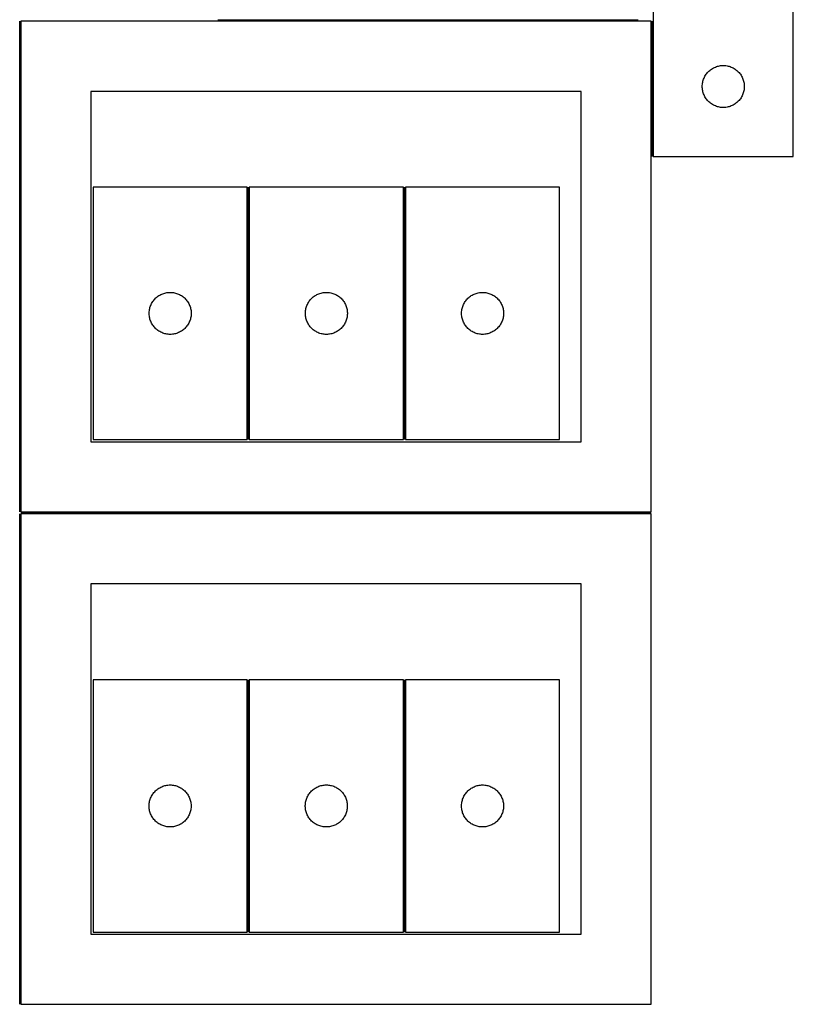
# Model space of a CAD drawing. Header units: millimetres. Extents: x 7 to 1493, y 7 to 2993.
# Tile 3 of 13: x 909 to 1461, y 7 to 709. Entities that reach past the tile are written whole.
import ezdxf

# ---------------------------------------------------------------- set-up
doc = ezdxf.new("R2010")
doc.units = ezdxf.units.MM
doc.layers.add('COMMON', color=5, linetype='CONTINUOUS', true_color=0x0000ff)
doc.layers.add('CUT', color=7, linetype='CONTINUOUS', true_color=0x000000)

msp = doc.modelspace()

# ---------------------------------------------------------------- linework, layer by layer
at = {"layer": 'COMMON'}
for p, q in [((908.799609, 358.049512), (908.799609, 708.024779)), ((1350.342622, 708.799513), (1050.342622, 708.799513)), ((1360.29961, 611.509368), (1360.29961, 708.049512)), ((1071.974873, 589.609833), (1071.974873, 409.609833)), ((1183.474874, 589.609833), (1183.474874, 409.609833)), ((908.799609, 6.549511), (908.799609, 356.524778)), ((1359.549609, 357.299512), (909.549609, 357.299512)), ((1071.93398, 238.085098), (1071.93398, 58.085098)), ((1183.433981, 238.085098), (1183.433981, 58.085098))]:
    msp.add_line(p, q, dxfattribs=at)
at = {"layer": 'CUT'}
for p, q in [((1461.04961, 611.509368), (1461.04961, 861.509368)), ((1361.04961, 786.509368), (1361.04961, 611.509368)), ((1359.549609, 708.049512), (909.549609, 708.049512)), ((909.549609, 708.049512), (909.549609, 358.049512)), ((1359.549609, 358.049512), (1359.549609, 708.049512)), ((1403.327718, 674.369088), (1403.999959, 674.74955)), ((1403.999959, 674.74955), (1404.690894, 675.094902)), ((1404.690894, 675.094902), (1405.398692, 675.404228)), ((1405.398692, 675.404228), (1406.121474, 675.676707)), ((1406.121474, 675.676707), (1406.857325, 675.911616)), ((1406.857325, 675.911616), (1407.604294, 676.108334)), ((1407.604294, 676.108334), (1408.360399, 676.266338)), ((1408.360399, 676.266338), (1409.123635, 676.385208)), ((1409.123635, 676.385208), (1409.891978, 676.464631)), ((1409.891978, 676.464631), (1410.663391, 676.504395)), ((1410.663391, 676.504395), (1411.435829, 676.504395)), ((1411.435829, 676.504395), (1412.207242, 676.464631)), ((1412.207242, 676.464631), (1412.975585, 676.385208)), ((1412.975585, 676.385208), (1413.738821, 676.266338)), ((1413.738821, 676.266338), (1414.494926, 676.108334)), ((1414.494926, 676.108334), (1415.241895, 675.911616)), ((1415.241895, 675.911616), (1415.977746, 675.676707)), ((1415.977746, 675.676707), (1416.700528, 675.404228)), ((1416.700528, 675.404228), (1417.408326, 675.094902)), ((1417.408326, 675.094902), (1418.099261, 674.74955)), ((1418.099261, 674.74955), (1418.771502, 674.369088)), ((1397.013858, 666.80065), (1397.304856, 667.516177)), ((1397.304856, 667.516177), (1397.632304, 668.215775)), ((1397.632304, 668.215775), (1397.995331, 668.897589)), ((1397.995331, 668.897589), (1398.392977, 669.559811)), ((1398.392977, 669.559811), (1398.824185, 670.200685)), ((1398.824185, 670.200685), (1399.287813, 670.818511)), ((1399.287813, 670.818511), (1399.782631, 671.41165)), ((1399.782631, 671.41165), (1400.307327, 671.978531)), ((1400.307327, 671.978531), (1400.86051, 672.517649)), ((1400.86051, 672.517649), (1401.440712, 673.027575)), ((1401.440712, 673.027575), (1402.046396, 673.506957)), ((1402.046396, 673.506957), (1402.675954, 673.954524)), ((1402.675954, 673.954524), (1403.327718, 674.369088)), ((1418.771502, 674.369088), (1419.423266, 673.954524)), ((1419.423266, 673.954524), (1420.052824, 673.506957)), ((1420.052824, 673.506957), (1420.658508, 673.027575)), ((1420.658508, 673.027575), (1421.23871, 672.517649)), ((1421.23871, 672.517649), (1421.791893, 671.978531)), ((1421.791893, 671.978531), (1422.316589, 671.41165)), ((1422.316589, 671.41165), (1422.811407, 670.818511)), ((1422.811407, 670.818511), (1423.275035, 670.200685)), ((1423.275035, 670.200685), (1423.706243, 669.559811)), ((1423.706243, 669.559811), (1424.103889, 668.897589)), ((1424.103889, 668.897589), (1424.466916, 668.215775)), ((1424.466916, 668.215775), (1424.794364, 667.516177)), ((1424.794364, 667.516177), (1425.085362, 666.80065)), ((1396.04961, 661.509368), (1396.069499, 662.28155)), ((1396.069499, 660.737187), (1396.04961, 661.509368)), ((1396.069499, 662.28155), (1396.129112, 663.051683)), ((1396.129112, 659.967053), (1396.069499, 660.737187)), ((1396.129112, 663.051683), (1396.228292, 663.817727)), ((1396.228292, 663.817727), (1396.366775, 664.577649)), ((1396.366775, 664.577649), (1396.544194, 665.329435)), ((1396.544194, 665.329435), (1396.760079, 666.071091)), ((1396.760079, 666.071091), (1397.013858, 666.80065)), ((1425.085362, 666.80065), (1425.339141, 666.071091)), ((1425.339141, 666.071091), (1425.555026, 665.329435)), ((1425.555026, 665.329435), (1425.732445, 664.577649)), ((1425.732445, 664.577649), (1425.870928, 663.817727)), ((1425.870928, 663.817727), (1425.970108, 663.051683)), ((1425.970108, 663.051683), (1426.029721, 662.28155)), ((1426.029721, 660.737187), (1425.970108, 659.967053)), ((1426.029721, 662.28155), (1426.04961, 661.509368)), ((1426.04961, 661.509368), (1426.029721, 660.737187)), ((1309.549609, 658.049512), (959.549609, 658.049512)), ((959.549609, 658.049512), (959.549609, 408.049512)), ((1309.549609, 408.049512), (1309.549609, 658.049512)), ((1396.228292, 659.20101), (1396.129112, 659.967053)), ((1396.366775, 658.441087), (1396.228292, 659.20101)), ((1396.544194, 657.689301), (1396.366775, 658.441087)), ((1396.760079, 656.947646), (1396.544194, 657.689301)), ((1397.013858, 656.218087), (1396.760079, 656.947646)), ((1397.304856, 655.50256), (1397.013858, 656.218087)), ((1397.632304, 654.802961), (1397.304856, 655.50256)), ((1397.995331, 654.121147), (1397.632304, 654.802961)), ((1398.392977, 653.458925), (1397.995331, 654.121147)), ((1398.824185, 652.818052), (1398.392977, 653.458925)), ((1423.706243, 653.458925), (1423.275035, 652.818052)), ((1424.103889, 654.121147), (1423.706243, 653.458925)), ((1424.466916, 654.802961), (1424.103889, 654.121147)), ((1424.794364, 655.50256), (1424.466916, 654.802961)), ((1425.085362, 656.218087), (1424.794364, 655.50256)), ((1425.339141, 656.947646), (1425.085362, 656.218087)), ((1425.555026, 657.689301), (1425.339141, 656.947646)), ((1425.732445, 658.441087), (1425.555026, 657.689301)), ((1425.870928, 659.20101), (1425.732445, 658.441087)), ((1425.970108, 659.967053), (1425.870928, 659.20101)), ((1399.287813, 652.200226), (1398.824185, 652.818052)), ((1399.782631, 651.607086), (1399.287813, 652.200226)), ((1400.307327, 651.040206), (1399.782631, 651.607086)), ((1400.86051, 650.501088), (1400.307327, 651.040206)), ((1401.440712, 649.991162), (1400.86051, 650.501088)), ((1402.046396, 649.51178), (1401.440712, 649.991162)), ((1402.675954, 649.064213), (1402.046396, 649.51178)), ((1403.327718, 648.649649), (1402.675954, 649.064213)), ((1403.999959, 648.269186), (1403.327718, 648.649649)), ((1404.690894, 647.923834), (1403.999959, 648.269186)), ((1405.398692, 647.614509), (1404.690894, 647.923834)), ((1406.121474, 647.34203), (1405.398692, 647.614509)), ((1406.857325, 647.10712), (1406.121474, 647.34203)), ((1407.604294, 646.910403), (1406.857325, 647.10712)), ((1408.360399, 646.752399), (1407.604294, 646.910403)), ((1409.123635, 646.633528), (1408.360399, 646.752399)), ((1409.891978, 646.554105), (1409.123635, 646.633528)), ((1410.663391, 646.514341), (1409.891978, 646.554105)), ((1411.435829, 646.514341), (1410.663391, 646.514341)), ((1412.207242, 646.554105), (1411.435829, 646.514341)), ((1412.975585, 646.633528), (1412.207242, 646.554105)), ((1413.738821, 646.752399), (1412.975585, 646.633528)), ((1414.494926, 646.910403), (1413.738821, 646.752399)), ((1415.241895, 647.10712), (1414.494926, 646.910403)), ((1415.977746, 647.34203), (1415.241895, 647.10712)), ((1416.700528, 647.614509), (1415.977746, 647.34203)), ((1417.408326, 647.923834), (1416.700528, 647.614509)), ((1418.099261, 648.269186), (1417.408326, 647.923834)), ((1418.771502, 648.649649), (1418.099261, 648.269186)), ((1419.423266, 649.064213), (1418.771502, 648.649649)), ((1420.052824, 649.51178), (1419.423266, 649.064213)), ((1420.658508, 649.991162), (1420.052824, 649.51178)), ((1421.23871, 650.501088), (1420.658508, 649.991162)), ((1421.791893, 651.040206), (1421.23871, 650.501088)), ((1422.316589, 651.607086), (1421.791893, 651.040206)), ((1422.811407, 652.200226), (1422.316589, 651.607086)), ((1423.275035, 652.818052), (1422.811407, 652.200226)), ((1361.04961, 611.509368), (1461.04961, 611.509368)), ((1071.224873, 589.609833), (961.224873, 589.609833)), ((961.224873, 589.609833), (961.224873, 409.609833)), ((1071.224873, 409.609833), (1071.224873, 589.609833)), ((1182.724874, 589.609833), (1072.724874, 589.609833)), ((1072.724874, 589.609833), (1072.724874, 409.609833)), ((1182.724874, 409.609833), (1182.724874, 589.609833)), ((1184.224875, 589.609833), (1184.224875, 409.609833)), ((1294.224875, 589.609833), (1184.224875, 589.609833)), ((1294.224875, 409.609833), (1294.224875, 589.609833)), ((1008.836652, 512.664112), (1009.518466, 513.027139)), ((1009.518466, 513.027139), (1010.218065, 513.354586)), ((1010.218065, 513.354586), (1010.933592, 513.645585)), ((1010.933592, 513.645585), (1011.663151, 513.899364)), ((1011.663151, 513.899364), (1012.404807, 514.115249)), ((1012.404807, 514.115249), (1013.156592, 514.292668)), ((1013.156592, 514.292668), (1013.916515, 514.431151)), ((1013.916515, 514.431151), (1014.682558, 514.530331)), ((1014.682558, 514.530331), (1015.452692, 514.589944)), ((1015.452692, 514.589944), (1016.224873, 514.609833)), ((1016.224873, 514.609833), (1016.997055, 514.589944)), ((1016.997055, 514.589944), (1017.767188, 514.530331)), ((1017.767188, 514.530331), (1018.533232, 514.431151)), ((1018.533232, 514.431151), (1019.293154, 514.292668)), ((1019.293154, 514.292668), (1020.04494, 514.115249)), ((1020.04494, 514.115249), (1020.786596, 513.899364)), ((1020.786596, 513.899364), (1021.516155, 513.645585)), ((1021.516155, 513.645585), (1022.231682, 513.354586)), ((1022.231682, 513.354586), (1022.93128, 513.027139)), ((1022.93128, 513.027139), (1023.613094, 512.664112)), ((1120.336653, 512.664112), (1121.018467, 513.027139)), ((1121.018467, 513.027139), (1121.718066, 513.354586)), ((1121.718066, 513.354586), (1122.433593, 513.645585)), ((1122.433593, 513.645585), (1123.163152, 513.899364)), ((1123.163152, 513.899364), (1123.904808, 514.115249)), ((1123.904808, 514.115249), (1124.656593, 514.292668)), ((1124.656593, 514.292668), (1125.416516, 514.431151)), ((1125.416516, 514.431151), (1126.182559, 514.530331)), ((1126.182559, 514.530331), (1126.952693, 514.589944)), ((1126.952693, 514.589944), (1127.724874, 514.609833)), ((1127.724874, 514.609833), (1128.497056, 514.589944)), ((1128.497056, 514.589944), (1129.267189, 514.530331)), ((1129.267189, 514.530331), (1130.033233, 514.431151)), ((1130.033233, 514.431151), (1130.793155, 514.292668)), ((1130.793155, 514.292668), (1131.544941, 514.115249)), ((1131.544941, 514.115249), (1132.286597, 513.899364)), ((1132.286597, 513.899364), (1133.016156, 513.645585)), ((1133.016156, 513.645585), (1133.731683, 513.354586)), ((1133.731683, 513.354586), (1134.431281, 513.027139)), ((1134.431281, 513.027139), (1135.113095, 512.664112)), ((1231.836654, 512.664112), (1232.518468, 513.027139)), ((1232.518468, 513.027139), (1233.218067, 513.354586)), ((1233.218067, 513.354586), (1233.933594, 513.645585)), ((1233.933594, 513.645585), (1234.663153, 513.899364)), ((1234.663153, 513.899364), (1235.404809, 514.115249)), ((1235.404809, 514.115249), (1236.156594, 514.292668)), ((1236.156594, 514.292668), (1236.916517, 514.431151)), ((1236.916517, 514.431151), (1237.68256, 514.530331)), ((1237.68256, 514.530331), (1238.452694, 514.589944)), ((1238.452694, 514.589944), (1239.224875, 514.609833)), ((1239.224875, 514.609833), (1239.997057, 514.589944)), ((1239.997057, 514.589944), (1240.76719, 514.530331)), ((1240.76719, 514.530331), (1241.533234, 514.431151)), ((1241.533234, 514.431151), (1242.293156, 514.292668)), ((1242.293156, 514.292668), (1243.044942, 514.115249)), ((1243.044942, 514.115249), (1243.786598, 513.899364)), ((1243.786598, 513.899364), (1244.516157, 513.645585)), ((1244.516157, 513.645585), (1245.231684, 513.354586)), ((1245.231684, 513.354586), (1245.931282, 513.027139)), ((1245.931282, 513.027139), (1246.613096, 512.664112)), ((1002.330014, 505.260751), (1002.639339, 505.968549)), ((1002.639339, 505.968549), (1002.984691, 506.659484)), ((1002.984691, 506.659484), (1003.365154, 507.331725)), ((1003.365154, 507.331725), (1003.779718, 507.983489)), ((1003.779718, 507.983489), (1004.227285, 508.613047)), ((1004.227285, 508.613047), (1004.706667, 509.218731)), ((1004.706667, 509.218731), (1005.216593, 509.798933)), ((1005.216593, 509.798933), (1005.755711, 510.352116)), ((1005.755711, 510.352116), (1006.322592, 510.876812)), ((1006.322592, 510.876812), (1006.915731, 511.37163)), ((1006.915731, 511.37163), (1007.533557, 511.835258)), ((1007.533557, 511.835258), (1008.17443, 512.266466)), ((1008.17443, 512.266466), (1008.836652, 512.664112)), ((1023.613094, 512.664112), (1024.275316, 512.266466)), ((1024.275316, 512.266466), (1024.91619, 511.835258)), ((1024.91619, 511.835258), (1025.534016, 511.37163)), ((1025.534016, 511.37163), (1026.127155, 510.876812)), ((1026.127155, 510.876812), (1026.694036, 510.352116)), ((1026.694036, 510.352116), (1027.233154, 509.798933)), ((1027.233154, 509.798933), (1027.74308, 509.218731)), ((1027.74308, 509.218731), (1028.222462, 508.613047)), ((1028.222462, 508.613047), (1028.670029, 507.983489)), ((1028.670029, 507.983489), (1029.084593, 507.331725)), ((1029.084593, 507.331725), (1029.465055, 506.659484)), ((1029.465055, 506.659484), (1029.810407, 505.968549)), ((1029.810407, 505.968549), (1030.119733, 505.260751)), ((1113.830015, 505.260751), (1114.13934, 505.968549)), ((1114.13934, 505.968549), (1114.484692, 506.659484)), ((1114.484692, 506.659484), (1114.865155, 507.331725)), ((1114.865155, 507.331725), (1115.279719, 507.983489)), ((1115.279719, 507.983489), (1115.727286, 508.613047)), ((1115.727286, 508.613047), (1116.206668, 509.218731)), ((1116.206668, 509.218731), (1116.716594, 509.798933)), ((1116.716594, 509.798933), (1117.255712, 510.352116)), ((1117.255712, 510.352116), (1117.822593, 510.876812)), ((1117.822593, 510.876812), (1118.415732, 511.37163)), ((1118.415732, 511.37163), (1119.033558, 511.835258)), ((1119.033558, 511.835258), (1119.674431, 512.266466)), ((1119.674431, 512.266466), (1120.336653, 512.664112)), ((1135.113095, 512.664112), (1135.775317, 512.266466)), ((1135.775317, 512.266466), (1136.416191, 511.835258)), ((1136.416191, 511.835258), (1137.034017, 511.37163)), ((1137.034017, 511.37163), (1137.627156, 510.876812)), ((1137.627156, 510.876812), (1138.194037, 510.352116)), ((1138.194037, 510.352116), (1138.733155, 509.798933)), ((1138.733155, 509.798933), (1139.243081, 509.218731)), ((1139.243081, 509.218731), (1139.722463, 508.613047)), ((1139.722463, 508.613047), (1140.17003, 507.983489)), ((1140.17003, 507.983489), (1140.584594, 507.331725)), ((1140.584594, 507.331725), (1140.965056, 506.659484)), ((1140.965056, 506.659484), (1141.310408, 505.968549)), ((1141.310408, 505.968549), (1141.619734, 505.260751)), ((1225.330016, 505.260751), (1225.639341, 505.968549)), ((1225.639341, 505.968549), (1225.984693, 506.659484)), ((1225.984693, 506.659484), (1226.365156, 507.331725)), ((1226.365156, 507.331725), (1226.77972, 507.983489)), ((1226.77972, 507.983489), (1227.227287, 508.613047)), ((1227.227287, 508.613047), (1227.706669, 509.218731)), ((1227.706669, 509.218731), (1228.216595, 509.798933)), ((1228.216595, 509.798933), (1228.755713, 510.352116)), ((1228.755713, 510.352116), (1229.322594, 510.876812)), ((1229.322594, 510.876812), (1229.915733, 511.37163)), ((1229.915733, 511.37163), (1230.533559, 511.835258)), ((1230.533559, 511.835258), (1231.174432, 512.266466)), ((1231.174432, 512.266466), (1231.836654, 512.664112)), ((1246.613096, 512.664112), (1247.275318, 512.266466)), ((1247.275318, 512.266466), (1247.916192, 511.835258)), ((1247.916192, 511.835258), (1248.534018, 511.37163)), ((1248.534018, 511.37163), (1249.127157, 510.876812)), ((1249.127157, 510.876812), (1249.694038, 510.352116)), ((1249.694038, 510.352116), (1250.233156, 509.798933)), ((1250.233156, 509.798933), (1250.743082, 509.218731)), ((1250.743082, 509.218731), (1251.222464, 508.613047)), ((1251.222464, 508.613047), (1251.670031, 507.983489)), ((1251.670031, 507.983489), (1252.084595, 507.331725)), ((1252.084595, 507.331725), (1252.465057, 506.659484)), ((1252.465057, 506.659484), (1252.810409, 505.968549)), ((1252.810409, 505.968549), (1253.119735, 505.260751)), ((1001.229846, 499.996052), (1001.26961, 500.767465)), ((1001.229846, 499.223614), (1001.229846, 499.996052)), ((1001.26961, 498.452201), (1001.229846, 499.223614)), ((1001.26961, 500.767465), (1001.349033, 501.535808)), ((1001.349033, 501.535808), (1001.467904, 502.299044)), ((1001.467904, 502.299044), (1001.625908, 503.055149)), ((1001.625908, 503.055149), (1001.822625, 503.802117)), ((1001.822625, 503.802117), (1002.057535, 504.537969)), ((1002.057535, 504.537969), (1002.330014, 505.260751)), ((1030.119733, 505.260751), (1030.392212, 504.537969)), ((1030.392212, 504.537969), (1030.627121, 503.802117)), ((1030.627121, 503.802117), (1030.823839, 503.055149)), ((1030.823839, 503.055149), (1030.981843, 502.299044)), ((1030.981843, 502.299044), (1031.100713, 501.535808)), ((1031.100713, 501.535808), (1031.180136, 500.767465)), ((1031.180136, 500.767465), (1031.2199, 499.996052)), ((1031.2199, 499.223614), (1031.180136, 498.452201)), ((1031.2199, 499.996052), (1031.2199, 499.223614)), ((1112.729847, 499.996052), (1112.769611, 500.767465)), ((1112.729847, 499.223614), (1112.729847, 499.996052)), ((1112.769611, 498.452201), (1112.729847, 499.223614)), ((1112.769611, 500.767465), (1112.849034, 501.535808)), ((1112.849034, 501.535808), (1112.967905, 502.299044)), ((1112.967905, 502.299044), (1113.125909, 503.055149)), ((1113.125909, 503.055149), (1113.322626, 503.802117)), ((1113.322626, 503.802117), (1113.557536, 504.537969)), ((1113.557536, 504.537969), (1113.830015, 505.260751)), ((1141.619734, 505.260751), (1141.892213, 504.537969)), ((1141.892213, 504.537969), (1142.127122, 503.802117)), ((1142.127122, 503.802117), (1142.32384, 503.055149)), ((1142.32384, 503.055149), (1142.481844, 502.299044)), ((1142.481844, 502.299044), (1142.600714, 501.535808)), ((1142.600714, 501.535808), (1142.680137, 500.767465)), ((1142.680137, 500.767465), (1142.719901, 499.996052)), ((1142.719901, 499.223614), (1142.680137, 498.452201)), ((1142.719901, 499.996052), (1142.719901, 499.223614)), ((1224.229848, 499.996052), (1224.269612, 500.767465)), ((1224.229848, 499.223614), (1224.229848, 499.996052)), ((1224.269612, 498.452201), (1224.229848, 499.223614)), ((1224.269612, 500.767465), (1224.349035, 501.535808)), ((1224.349035, 501.535808), (1224.467906, 502.299044)), ((1224.467906, 502.299044), (1224.62591, 503.055149)), ((1224.62591, 503.055149), (1224.822627, 503.802117)), ((1224.822627, 503.802117), (1225.057537, 504.537969)), ((1225.057537, 504.537969), (1225.330016, 505.260751)), ((1253.119735, 505.260751), (1253.392214, 504.537969)), ((1253.392214, 504.537969), (1253.627123, 503.802117)), ((1253.627123, 503.802117), (1253.823841, 503.055149)), ((1253.823841, 503.055149), (1253.981845, 502.299044)), ((1253.981845, 502.299044), (1254.100715, 501.535808)), ((1254.100715, 501.535808), (1254.180138, 500.767465)), ((1254.180138, 500.767465), (1254.219902, 499.996052)), ((1254.219902, 499.223614), (1254.180138, 498.452201)), ((1254.219902, 499.996052), (1254.219902, 499.223614)), ((1001.349033, 497.683858), (1001.26961, 498.452201)), ((1001.467904, 496.920622), (1001.349033, 497.683858)), ((1001.625908, 496.164517), (1001.467904, 496.920622)), ((1001.822625, 495.417548), (1001.625908, 496.164517)), ((1002.057535, 494.681697), (1001.822625, 495.417548)), ((1002.330014, 493.958914), (1002.057535, 494.681697)), ((1002.639339, 493.251117), (1002.330014, 493.958914)), ((1002.984691, 492.560182), (1002.639339, 493.251117)), ((1003.365154, 491.887941), (1002.984691, 492.560182)), ((1003.779718, 491.236177), (1003.365154, 491.887941)), ((1029.084593, 491.887941), (1028.670029, 491.236177)), ((1029.465055, 492.560182), (1029.084593, 491.887941)), ((1029.810407, 493.251117), (1029.465055, 492.560182)), ((1030.119733, 493.958914), (1029.810407, 493.251117)), ((1030.392212, 494.681697), (1030.119733, 493.958914)), ((1030.627121, 495.417548), (1030.392212, 494.681697)), ((1030.823839, 496.164517), (1030.627121, 495.417548)), ((1030.981843, 496.920622), (1030.823839, 496.164517)), ((1031.100713, 497.683858), (1030.981843, 496.920622)), ((1031.180136, 498.452201), (1031.100713, 497.683858)), ((1112.849034, 497.683858), (1112.769611, 498.452201)), ((1112.967905, 496.920622), (1112.849034, 497.683858)), ((1113.125909, 496.164517), (1112.967905, 496.920622)), ((1113.322626, 495.417548), (1113.125909, 496.164517)), ((1113.557536, 494.681697), (1113.322626, 495.417548)), ((1113.830015, 493.958914), (1113.557536, 494.681697)), ((1114.13934, 493.251117), (1113.830015, 493.958914)), ((1114.484692, 492.560182), (1114.13934, 493.251117)), ((1114.865155, 491.887941), (1114.484692, 492.560182)), ((1115.279719, 491.236177), (1114.865155, 491.887941)), ((1140.584594, 491.887941), (1140.17003, 491.236177)), ((1140.965056, 492.560182), (1140.584594, 491.887941)), ((1141.310408, 493.251117), (1140.965056, 492.560182)), ((1141.619734, 493.958914), (1141.310408, 493.251117)), ((1141.892213, 494.681697), (1141.619734, 493.958914)), ((1142.127122, 495.417548), (1141.892213, 494.681697)), ((1142.32384, 496.164517), (1142.127122, 495.417548)), ((1142.481844, 496.920622), (1142.32384, 496.164517)), ((1142.600714, 497.683858), (1142.481844, 496.920622)), ((1142.680137, 498.452201), (1142.600714, 497.683858)), ((1224.349035, 497.683858), (1224.269612, 498.452201)), ((1224.467906, 496.920622), (1224.349035, 497.683858)), ((1224.62591, 496.164517), (1224.467906, 496.920622)), ((1224.822627, 495.417548), (1224.62591, 496.164517)), ((1225.057537, 494.681697), (1224.822627, 495.417548)), ((1225.330016, 493.958914), (1225.057537, 494.681697)), ((1225.639341, 493.251117), (1225.330016, 493.958914)), ((1225.984693, 492.560182), (1225.639341, 493.251117)), ((1226.365156, 491.887941), (1225.984693, 492.560182)), ((1226.77972, 491.236177), (1226.365156, 491.887941)), ((1252.084595, 491.887941), (1251.670031, 491.236177)), ((1252.465057, 492.560182), (1252.084595, 491.887941)), ((1252.810409, 493.251117), (1252.465057, 492.560182)), ((1253.119735, 493.958914), (1252.810409, 493.251117)), ((1253.392214, 494.681697), (1253.119735, 493.958914)), ((1253.627123, 495.417548), (1253.392214, 494.681697)), ((1253.823841, 496.164517), (1253.627123, 495.417548)), ((1253.981845, 496.920622), (1253.823841, 496.164517)), ((1254.100715, 497.683858), (1253.981845, 496.920622)), ((1254.180138, 498.452201), (1254.100715, 497.683858)), ((1004.227285, 490.606619), (1003.779718, 491.236177)), ((1004.706667, 490.000935), (1004.227285, 490.606619)), ((1005.216593, 489.420733), (1004.706667, 490.000935)), ((1005.755711, 488.86755), (1005.216593, 489.420733)), ((1006.322592, 488.342854), (1005.755711, 488.86755)), ((1006.915731, 487.848036), (1006.322592, 488.342854)), ((1007.533557, 487.384408), (1006.915731, 487.848036)), ((1008.17443, 486.953199), (1007.533557, 487.384408)), ((1008.836652, 486.555554), (1008.17443, 486.953199)), ((1009.518466, 486.192527), (1008.836652, 486.555554)), ((1010.218065, 485.865079), (1009.518466, 486.192527)), ((1010.933592, 485.574081), (1010.218065, 485.865079)), ((1011.663151, 485.320302), (1010.933592, 485.574081)), ((1012.404807, 485.104417), (1011.663151, 485.320302)), ((1013.156592, 484.926998), (1012.404807, 485.104417)), ((1013.916515, 484.788514), (1013.156592, 484.926998)), ((1019.293154, 484.926998), (1018.533232, 484.788514)), ((1020.04494, 485.104417), (1019.293154, 484.926998)), ((1020.786596, 485.320302), (1020.04494, 485.104417)), ((1021.516155, 485.574081), (1020.786596, 485.320302)), ((1022.231682, 485.865079), (1021.516155, 485.574081)), ((1022.93128, 486.192527), (1022.231682, 485.865079)), ((1023.613094, 486.555554), (1022.93128, 486.192527)), ((1024.275316, 486.953199), (1023.613094, 486.555554)), ((1024.91619, 487.384408), (1024.275316, 486.953199)), ((1025.534016, 487.848036), (1024.91619, 487.384408)), ((1026.127155, 488.342854), (1025.534016, 487.848036)), ((1026.694036, 488.86755), (1026.127155, 488.342854)), ((1027.233154, 489.420733), (1026.694036, 488.86755)), ((1027.74308, 490.000935), (1027.233154, 489.420733)), ((1028.222462, 490.606619), (1027.74308, 490.000935)), ((1028.670029, 491.236177), (1028.222462, 490.606619)), ((1115.727286, 490.606619), (1115.279719, 491.236177)), ((1116.206668, 490.000935), (1115.727286, 490.606619)), ((1116.716594, 489.420733), (1116.206668, 490.000935)), ((1117.255712, 488.86755), (1116.716594, 489.420733)), ((1117.822593, 488.342854), (1117.255712, 488.86755)), ((1118.415732, 487.848036), (1117.822593, 488.342854)), ((1119.033558, 487.384408), (1118.415732, 487.848036)), ((1119.674431, 486.953199), (1119.033558, 487.384408)), ((1120.336653, 486.555554), (1119.674431, 486.953199)), ((1121.018467, 486.192527), (1120.336653, 486.555554)), ((1121.718066, 485.865079), (1121.018467, 486.192527)), ((1122.433593, 485.574081), (1121.718066, 485.865079)), ((1123.163152, 485.320302), (1122.433593, 485.574081)), ((1123.904808, 485.104417), (1123.163152, 485.320302)), ((1124.656593, 484.926998), (1123.904808, 485.104417)), ((1125.416516, 484.788514), (1124.656593, 484.926998)), ((1130.793155, 484.926998), (1130.033233, 484.788514)), ((1131.544941, 485.104417), (1130.793155, 484.926998)), ((1132.286597, 485.320302), (1131.544941, 485.104417)), ((1133.016156, 485.574081), (1132.286597, 485.320302)), ((1133.731683, 485.865079), (1133.016156, 485.574081)), ((1134.431281, 486.192527), (1133.731683, 485.865079)), ((1135.113095, 486.555554), (1134.431281, 486.192527)), ((1135.775317, 486.953199), (1135.113095, 486.555554)), ((1136.416191, 487.384408), (1135.775317, 486.953199)), ((1137.034017, 487.848036), (1136.416191, 487.384408)), ((1137.627156, 488.342854), (1137.034017, 487.848036)), ((1138.194037, 488.86755), (1137.627156, 488.342854)), ((1138.733155, 489.420733), (1138.194037, 488.86755)), ((1139.243081, 490.000935), (1138.733155, 489.420733)), ((1139.722463, 490.606619), (1139.243081, 490.000935)), ((1140.17003, 491.236177), (1139.722463, 490.606619)), ((1227.227287, 490.606619), (1226.77972, 491.236177)), ((1227.706669, 490.000935), (1227.227287, 490.606619)), ((1228.216595, 489.420733), (1227.706669, 490.000935)), ((1228.755713, 488.86755), (1228.216595, 489.420733)), ((1229.322594, 488.342854), (1228.755713, 488.86755)), ((1229.915733, 487.848036), (1229.322594, 488.342854)), ((1230.533559, 487.384408), (1229.915733, 487.848036)), ((1231.174432, 486.953199), (1230.533559, 487.384408)), ((1231.836654, 486.555554), (1231.174432, 486.953199)), ((1232.518468, 486.192527), (1231.836654, 486.555554)), ((1233.218067, 485.865079), (1232.518468, 486.192527)), ((1233.933594, 485.574081), (1233.218067, 485.865079)), ((1234.663153, 485.320302), (1233.933594, 485.574081)), ((1235.404809, 485.104417), (1234.663153, 485.320302)), ((1236.156594, 484.926998), (1235.404809, 485.104417)), ((1236.916517, 484.788514), (1236.156594, 484.926998)), ((1242.293156, 484.926998), (1241.533234, 484.788514)), ((1243.044942, 485.104417), (1242.293156, 484.926998)), ((1243.786598, 485.320302), (1243.044942, 485.104417)), ((1244.516157, 485.574081), (1243.786598, 485.320302)), ((1245.231684, 485.865079), (1244.516157, 485.574081)), ((1245.931282, 486.192527), (1245.231684, 485.865079)), ((1246.613096, 486.555554), (1245.931282, 486.192527)), ((1247.275318, 486.953199), (1246.613096, 486.555554)), ((1247.916192, 487.384408), (1247.275318, 486.953199)), ((1248.534018, 487.848036), (1247.916192, 487.384408)), ((1249.127157, 488.342854), (1248.534018, 487.848036)), ((1249.694038, 488.86755), (1249.127157, 488.342854)), ((1250.233156, 489.420733), (1249.694038, 488.86755)), ((1250.743082, 490.000935), (1250.233156, 489.420733)), ((1251.222464, 490.606619), (1250.743082, 490.000935)), ((1251.670031, 491.236177), (1251.222464, 490.606619)), ((1014.682558, 484.689335), (1013.916515, 484.788514)), ((1015.452692, 484.629722), (1014.682558, 484.689335)), ((1016.224873, 484.609833), (1015.452692, 484.629722)), ((1016.997055, 484.629722), (1016.224873, 484.609833)), ((1017.767188, 484.689335), (1016.997055, 484.629722)), ((1018.533232, 484.788514), (1017.767188, 484.689335)), ((1126.182559, 484.689335), (1125.416516, 484.788514)), ((1126.952693, 484.629722), (1126.182559, 484.689335)), ((1127.724874, 484.609833), (1126.952693, 484.629722)), ((1128.497056, 484.629722), (1127.724874, 484.609833)), ((1129.267189, 484.689335), (1128.497056, 484.629722)), ((1130.033233, 484.788514), (1129.267189, 484.689335)), ((1237.68256, 484.689335), (1236.916517, 484.788514)), ((1238.452694, 484.629722), (1237.68256, 484.689335)), ((1239.224875, 484.609833), (1238.452694, 484.629722)), ((1239.997057, 484.629722), (1239.224875, 484.609833)), ((1240.76719, 484.689335), (1239.997057, 484.629722)), ((1241.533234, 484.788514), (1240.76719, 484.689335)), ((959.549609, 408.049512), (1309.549609, 408.049512)), ((961.224873, 409.609833), (1071.224873, 409.609833)), ((1072.724874, 409.609833), (1182.724874, 409.609833)), ((1184.224875, 409.609833), (1294.224875, 409.609833)), ((909.549609, 358.049512), (1359.549609, 358.049512)), ((1359.549609, 356.549511), (909.549609, 356.549511)), ((909.549609, 356.549511), (909.549609, 6.549511)), ((1359.549609, 6.549511), (1359.549609, 356.549511)), ((1309.549609, 306.549511), (959.549609, 306.549511)), ((959.549609, 306.549511), (959.549609, 56.549511)), ((1309.549609, 56.549511), (1309.549609, 306.549511)), ((1071.18398, 238.085098), (961.18398, 238.085098)), ((961.18398, 238.085098), (961.18398, 58.085098)), ((1071.18398, 58.085098), (1071.18398, 238.085098)), ((1182.683981, 238.085098), (1072.683981, 238.085098)), ((1072.683981, 238.085098), (1072.683981, 58.085098)), ((1182.683981, 58.085098), (1182.683981, 238.085098)), ((1184.183982, 238.085098), (1184.183982, 58.085098)), ((1294.183982, 238.085098), (1184.183982, 238.085098)), ((1294.183982, 58.085098), (1294.183982, 238.085098)), ((1009.477573, 161.502405), (1010.177171, 161.829852)), ((1010.177171, 161.829852), (1010.892699, 162.120851)), ((1010.892699, 162.120851), (1011.622257, 162.374629)), ((1011.622257, 162.374629), (1012.363913, 162.590514)), ((1012.363913, 162.590514), (1013.115699, 162.767934)), ((1013.115699, 162.767934), (1013.875621, 162.906417)), ((1013.875621, 162.906417), (1014.641665, 163.005597)), ((1014.641665, 163.005597), (1015.411799, 163.06521)), ((1015.411799, 163.06521), (1016.18398, 163.085098)), ((1016.18398, 163.085098), (1016.956161, 163.06521)), ((1016.956161, 163.06521), (1017.726295, 163.005597)), ((1017.726295, 163.005597), (1018.492338, 162.906417)), ((1018.492338, 162.906417), (1019.252261, 162.767934)), ((1019.252261, 162.767934), (1020.004047, 162.590514)), ((1020.004047, 162.590514), (1020.745702, 162.374629)), ((1020.745702, 162.374629), (1021.475261, 162.120851)), ((1021.475261, 162.120851), (1022.190788, 161.829852)), ((1022.190788, 161.829852), (1022.890387, 161.502405)), ((1120.977574, 161.502405), (1121.677172, 161.829852)), ((1121.677172, 161.829852), (1122.3927, 162.120851)), ((1122.3927, 162.120851), (1123.122258, 162.374629)), ((1123.122258, 162.374629), (1123.863914, 162.590514)), ((1123.863914, 162.590514), (1124.6157, 162.767934)), ((1124.6157, 162.767934), (1125.375622, 162.906417)), ((1125.375622, 162.906417), (1126.141666, 163.005597)), ((1126.141666, 163.005597), (1126.9118, 163.06521)), ((1126.9118, 163.06521), (1127.683981, 163.085098)), ((1127.683981, 163.085098), (1128.456162, 163.06521)), ((1128.456162, 163.06521), (1129.226296, 163.005597)), ((1129.226296, 163.005597), (1129.992339, 162.906417)), ((1129.992339, 162.906417), (1130.752262, 162.767934)), ((1130.752262, 162.767934), (1131.504048, 162.590514)), ((1131.504048, 162.590514), (1132.245703, 162.374629)), ((1132.245703, 162.374629), (1132.975262, 162.120851)), ((1132.975262, 162.120851), (1133.690789, 161.829852)), ((1133.690789, 161.829852), (1134.390388, 161.502405)), ((1232.477575, 161.502405), (1233.177173, 161.829852)), ((1233.177173, 161.829852), (1233.892701, 162.120851)), ((1233.892701, 162.120851), (1234.622259, 162.374629)), ((1234.622259, 162.374629), (1235.363915, 162.590514)), ((1235.363915, 162.590514), (1236.115701, 162.767934)), ((1236.115701, 162.767934), (1236.875623, 162.906417)), ((1236.875623, 162.906417), (1237.641667, 163.005597)), ((1237.641667, 163.005597), (1238.411801, 163.06521)), ((1238.411801, 163.06521), (1239.183982, 163.085098)), ((1239.183982, 163.085098), (1239.956163, 163.06521)), ((1239.956163, 163.06521), (1240.726297, 163.005597)), ((1240.726297, 163.005597), (1241.49234, 162.906417)), ((1241.49234, 162.906417), (1242.252263, 162.767934)), ((1242.252263, 162.767934), (1243.004049, 162.590514)), ((1243.004049, 162.590514), (1243.745704, 162.374629)), ((1243.745704, 162.374629), (1244.475263, 162.120851)), ((1244.475263, 162.120851), (1245.19079, 161.829852)), ((1245.19079, 161.829852), (1245.890389, 161.502405)), ((1002.598446, 154.443814), (1002.943798, 155.13475)), ((1002.943798, 155.13475), (1003.32426, 155.80699)), ((1003.32426, 155.80699), (1003.738825, 156.458754)), ((1003.738825, 156.458754), (1004.186391, 157.088313)), ((1004.186391, 157.088313), (1004.665773, 157.693996)), ((1004.665773, 157.693996), (1005.175699, 158.274198)), ((1005.175699, 158.274198), (1005.714818, 158.827381)), ((1005.714818, 158.827381), (1006.281698, 159.352077)), ((1006.281698, 159.352077), (1006.874838, 159.846895)), ((1006.874838, 159.846895), (1007.492663, 160.310523)), ((1007.492663, 160.310523), (1008.133537, 160.741732)), ((1008.133537, 160.741732), (1008.795759, 161.139377)), ((1008.795759, 161.139377), (1009.477573, 161.502405)), ((1022.890387, 161.502405), (1023.572201, 161.139377)), ((1023.572201, 161.139377), (1024.234423, 160.741732)), ((1024.234423, 160.741732), (1024.875296, 160.310523)), ((1024.875296, 160.310523), (1025.493122, 159.846895)), ((1025.493122, 159.846895), (1026.086262, 159.352077)), ((1026.086262, 159.352077), (1026.653142, 158.827381)), ((1026.653142, 158.827381), (1027.19226, 158.274198)), ((1027.19226, 158.274198), (1027.702187, 157.693996)), ((1027.702187, 157.693996), (1028.181569, 157.088313)), ((1028.181569, 157.088313), (1028.629135, 156.458754)), ((1028.629135, 156.458754), (1029.043699, 155.80699)), ((1029.043699, 155.80699), (1029.424162, 155.13475)), ((1029.424162, 155.13475), (1029.769514, 154.443814)), ((1114.098447, 154.443814), (1114.443799, 155.13475)), ((1114.443799, 155.13475), (1114.824261, 155.80699)), ((1114.824261, 155.80699), (1115.238826, 156.458754)), ((1115.238826, 156.458754), (1115.686392, 157.088313)), ((1115.686392, 157.088313), (1116.165774, 157.693996)), ((1116.165774, 157.693996), (1116.6757, 158.274198)), ((1116.6757, 158.274198), (1117.214819, 158.827381)), ((1117.214819, 158.827381), (1117.781699, 159.352077)), ((1117.781699, 159.352077), (1118.374839, 159.846895)), ((1118.374839, 159.846895), (1118.992664, 160.310523)), ((1118.992664, 160.310523), (1119.633538, 160.741732)), ((1119.633538, 160.741732), (1120.29576, 161.139377)), ((1120.29576, 161.139377), (1120.977574, 161.502405)), ((1134.390388, 161.502405), (1135.072202, 161.139377)), ((1135.072202, 161.139377), (1135.734424, 160.741732)), ((1135.734424, 160.741732), (1136.375297, 160.310523)), ((1136.375297, 160.310523), (1136.993123, 159.846895)), ((1136.993123, 159.846895), (1137.586263, 159.352077)), ((1137.586263, 159.352077), (1138.153143, 158.827381)), ((1138.153143, 158.827381), (1138.692261, 158.274198)), ((1138.692261, 158.274198), (1139.202188, 157.693996)), ((1139.202188, 157.693996), (1139.68157, 157.088313)), ((1139.68157, 157.088313), (1140.129136, 156.458754)), ((1140.129136, 156.458754), (1140.5437, 155.80699)), ((1140.5437, 155.80699), (1140.924163, 155.13475)), ((1140.924163, 155.13475), (1141.269515, 154.443814)), ((1225.598448, 154.443814), (1225.9438, 155.13475)), ((1225.9438, 155.13475), (1226.324262, 155.80699)), ((1226.324262, 155.80699), (1226.738827, 156.458754)), ((1226.738827, 156.458754), (1227.186393, 157.088313)), ((1227.186393, 157.088313), (1227.665775, 157.693996)), ((1227.665775, 157.693996), (1228.175701, 158.274198)), ((1228.175701, 158.274198), (1228.71482, 158.827381)), ((1228.71482, 158.827381), (1229.2817, 159.352077)), ((1229.2817, 159.352077), (1229.87484, 159.846895)), ((1229.87484, 159.846895), (1230.492665, 160.310523)), ((1230.492665, 160.310523), (1231.133539, 160.741732)), ((1231.133539, 160.741732), (1231.795761, 161.139377)), ((1231.795761, 161.139377), (1232.477575, 161.502405)), ((1245.890389, 161.502405), (1246.572203, 161.139377)), ((1246.572203, 161.139377), (1247.234425, 160.741732)), ((1247.234425, 160.741732), (1247.875298, 160.310523)), ((1247.875298, 160.310523), (1248.493124, 159.846895)), ((1248.493124, 159.846895), (1249.086264, 159.352077)), ((1249.086264, 159.352077), (1249.653144, 158.827381)), ((1249.653144, 158.827381), (1250.192262, 158.274198)), ((1250.192262, 158.274198), (1250.702189, 157.693996)), ((1250.702189, 157.693996), (1251.181571, 157.088313)), ((1251.181571, 157.088313), (1251.629137, 156.458754)), ((1251.629137, 156.458754), (1252.043701, 155.80699)), ((1252.043701, 155.80699), (1252.424164, 155.13475)), ((1252.424164, 155.13475), (1252.769516, 154.443814)), ((1001.188953, 148.471317), (1001.228717, 149.24273)), ((1001.188953, 147.69888), (1001.188953, 148.471317)), ((1001.228717, 146.927466), (1001.188953, 147.69888)), ((1001.228717, 149.24273), (1001.30814, 150.011074)), ((1001.30814, 150.011074), (1001.427011, 150.77431)), ((1001.427011, 150.77431), (1001.585014, 151.530415)), ((1001.585014, 151.530415), (1001.781732, 152.277383)), ((1001.781732, 152.277383), (1002.016641, 153.013234)), ((1002.016641, 153.013234), (1002.28912, 153.736017)), ((1002.28912, 153.736017), (1002.598446, 154.443814)), ((1029.769514, 154.443814), (1030.078839, 153.736017)), ((1030.078839, 153.736017), (1030.351318, 153.013234)), ((1030.351318, 153.013234), (1030.586228, 152.277383)), ((1030.586228, 152.277383), (1030.782945, 151.530415)), ((1030.782945, 151.530415), (1030.940949, 150.77431)), ((1030.940949, 150.77431), (1031.05982, 150.011074)), ((1031.05982, 150.011074), (1031.139243, 149.24273)), ((1031.139243, 149.24273), (1031.179007, 148.471317)), ((1031.179007, 147.69888), (1031.139243, 146.927466)), ((1031.179007, 148.471317), (1031.179007, 147.69888)), ((1112.688954, 148.471317), (1112.728718, 149.24273)), ((1112.688954, 147.69888), (1112.688954, 148.471317)), ((1112.728718, 146.927466), (1112.688954, 147.69888)), ((1112.728718, 149.24273), (1112.808141, 150.011074)), ((1112.808141, 150.011074), (1112.927012, 150.77431)), ((1112.927012, 150.77431), (1113.085015, 151.530415)), ((1113.085015, 151.530415), (1113.281733, 152.277383)), ((1113.281733, 152.277383), (1113.516642, 153.013234)), ((1113.516642, 153.013234), (1113.789121, 153.736017)), ((1113.789121, 153.736017), (1114.098447, 154.443814)), ((1141.269515, 154.443814), (1141.57884, 153.736017)), ((1141.57884, 153.736017), (1141.851319, 153.013234)), ((1141.851319, 153.013234), (1142.086229, 152.277383)), ((1142.086229, 152.277383), (1142.282946, 151.530415)), ((1142.282946, 151.530415), (1142.44095, 150.77431)), ((1142.44095, 150.77431), (1142.559821, 150.011074)), ((1142.559821, 150.011074), (1142.639244, 149.24273)), ((1142.639244, 149.24273), (1142.679008, 148.471317)), ((1142.679008, 147.69888), (1142.639244, 146.927466)), ((1142.679008, 148.471317), (1142.679008, 147.69888)), ((1224.188955, 148.471317), (1224.228719, 149.24273)), ((1224.188955, 147.69888), (1224.188955, 148.471317)), ((1224.228719, 146.927466), (1224.188955, 147.69888)), ((1224.228719, 149.24273), (1224.308142, 150.011074)), ((1224.308142, 150.011074), (1224.427013, 150.77431)), ((1224.427013, 150.77431), (1224.585016, 151.530415)), ((1224.585016, 151.530415), (1224.781734, 152.277383)), ((1224.781734, 152.277383), (1225.016643, 153.013234)), ((1225.016643, 153.013234), (1225.289122, 153.736017)), ((1225.289122, 153.736017), (1225.598448, 154.443814)), ((1252.769516, 154.443814), (1253.078841, 153.736017)), ((1253.078841, 153.736017), (1253.35132, 153.013234)), ((1253.35132, 153.013234), (1253.58623, 152.277383)), ((1253.58623, 152.277383), (1253.782947, 151.530415)), ((1253.782947, 151.530415), (1253.940951, 150.77431)), ((1253.940951, 150.77431), (1254.059822, 150.011074)), ((1254.059822, 150.011074), (1254.139245, 149.24273)), ((1254.139245, 149.24273), (1254.179009, 148.471317)), ((1254.179009, 147.69888), (1254.139245, 146.927466)), ((1254.179009, 148.471317), (1254.179009, 147.69888)), ((1001.30814, 146.159123), (1001.228717, 146.927466)), ((1001.427011, 145.395887), (1001.30814, 146.159123)), ((1001.585014, 144.639782), (1001.427011, 145.395887)), ((1001.781732, 143.892814), (1001.585014, 144.639782)), ((1002.016641, 143.156963), (1001.781732, 143.892814)), ((1002.28912, 142.43418), (1002.016641, 143.156963)), ((1002.598446, 141.726383), (1002.28912, 142.43418)), ((1002.943798, 141.035447), (1002.598446, 141.726383)), ((1003.32426, 140.363206), (1002.943798, 141.035447)), ((1029.424162, 141.035447), (1029.043699, 140.363206)), ((1029.769514, 141.726383), (1029.424162, 141.035447)), ((1030.078839, 142.43418), (1029.769514, 141.726383)), ((1030.351318, 143.156963), (1030.078839, 142.43418)), ((1030.586228, 143.892814), (1030.351318, 143.156963)), ((1030.782945, 144.639782), (1030.586228, 143.892814)), ((1030.940949, 145.395887), (1030.782945, 144.639782)), ((1031.05982, 146.159123), (1030.940949, 145.395887)), ((1031.139243, 146.927466), (1031.05982, 146.159123)), ((1112.808141, 146.159123), (1112.728718, 146.927466)), ((1112.927012, 145.395887), (1112.808141, 146.159123)), ((1113.085015, 144.639782), (1112.927012, 145.395887)), ((1113.281733, 143.892814), (1113.085015, 144.639782)), ((1113.516642, 143.156963), (1113.281733, 143.892814)), ((1113.789121, 142.43418), (1113.516642, 143.156963)), ((1114.098447, 141.726383), (1113.789121, 142.43418)), ((1114.443799, 141.035447), (1114.098447, 141.726383)), ((1114.824261, 140.363206), (1114.443799, 141.035447)), ((1140.924163, 141.035447), (1140.5437, 140.363206)), ((1141.269515, 141.726383), (1140.924163, 141.035447)), ((1141.57884, 142.43418), (1141.269515, 141.726383)), ((1141.851319, 143.156963), (1141.57884, 142.43418)), ((1142.086229, 143.892814), (1141.851319, 143.156963)), ((1142.282946, 144.639782), (1142.086229, 143.892814)), ((1142.44095, 145.395887), (1142.282946, 144.639782)), ((1142.559821, 146.159123), (1142.44095, 145.395887)), ((1142.639244, 146.927466), (1142.559821, 146.159123)), ((1224.308142, 146.159123), (1224.228719, 146.927466)), ((1224.427013, 145.395887), (1224.308142, 146.159123)), ((1224.585016, 144.639782), (1224.427013, 145.395887)), ((1224.781734, 143.892814), (1224.585016, 144.639782)), ((1225.016643, 143.156963), (1224.781734, 143.892814)), ((1225.289122, 142.43418), (1225.016643, 143.156963)), ((1225.598448, 141.726383), (1225.289122, 142.43418)), ((1225.9438, 141.035447), (1225.598448, 141.726383)), ((1226.324262, 140.363206), (1225.9438, 141.035447)), ((1252.424164, 141.035447), (1252.043701, 140.363206)), ((1252.769516, 141.726383), (1252.424164, 141.035447)), ((1253.078841, 142.43418), (1252.769516, 141.726383)), ((1253.35132, 143.156963), (1253.078841, 142.43418)), ((1253.58623, 143.892814), (1253.35132, 143.156963)), ((1253.782947, 144.639782), (1253.58623, 143.892814)), ((1253.940951, 145.395887), (1253.782947, 144.639782)), ((1254.059822, 146.159123), (1253.940951, 145.395887)), ((1254.139245, 146.927466), (1254.059822, 146.159123)), ((1003.738825, 139.711443), (1003.32426, 140.363206)), ((1004.186391, 139.081884), (1003.738825, 139.711443)), ((1004.665773, 138.476201), (1004.186391, 139.081884)), ((1005.175699, 137.895998), (1004.665773, 138.476201)), ((1005.714818, 137.342816), (1005.175699, 137.895998)), ((1006.281698, 136.818119), (1005.714818, 137.342816)), ((1006.874838, 136.323301), (1006.281698, 136.818119)), ((1007.492663, 135.859673), (1006.874838, 136.323301)), ((1008.133537, 135.428465), (1007.492663, 135.859673)), ((1008.795759, 135.03082), (1008.133537, 135.428465)), ((1009.477573, 134.667792), (1008.795759, 135.03082)), ((1010.177171, 134.340345), (1009.477573, 134.667792)), ((1010.892699, 134.049346), (1010.177171, 134.340345)), ((1011.622257, 133.795568), (1010.892699, 134.049346)), ((1012.363913, 133.579683), (1011.622257, 133.795568)), ((1013.115699, 133.402263), (1012.363913, 133.579683)), ((1020.004047, 133.579683), (1019.252261, 133.402263)), ((1020.745702, 133.795568), (1020.004047, 133.579683)), ((1021.475261, 134.049346), (1020.745702, 133.795568)), ((1022.190788, 134.340345), (1021.475261, 134.049346)), ((1022.890387, 134.667792), (1022.190788, 134.340345)), ((1023.572201, 135.03082), (1022.890387, 134.667792)), ((1024.234423, 135.428465), (1023.572201, 135.03082)), ((1024.875296, 135.859673), (1024.234423, 135.428465)), ((1025.493122, 136.323301), (1024.875296, 135.859673)), ((1026.086262, 136.818119), (1025.493122, 136.323301)), ((1026.653142, 137.342816), (1026.086262, 136.818119)), ((1027.19226, 137.895998), (1026.653142, 137.342816)), ((1027.702187, 138.476201), (1027.19226, 137.895998)), ((1028.181569, 139.081884), (1027.702187, 138.476201)), ((1028.629135, 139.711443), (1028.181569, 139.081884)), ((1029.043699, 140.363206), (1028.629135, 139.711443)), ((1115.238826, 139.711443), (1114.824261, 140.363206)), ((1115.686392, 139.081884), (1115.238826, 139.711443)), ((1116.165774, 138.476201), (1115.686392, 139.081884)), ((1116.6757, 137.895998), (1116.165774, 138.476201)), ((1117.214819, 137.342816), (1116.6757, 137.895998)), ((1117.781699, 136.818119), (1117.214819, 137.342816)), ((1118.374839, 136.323301), (1117.781699, 136.818119)), ((1118.992664, 135.859673), (1118.374839, 136.323301)), ((1119.633538, 135.428465), (1118.992664, 135.859673)), ((1120.29576, 135.03082), (1119.633538, 135.428465)), ((1120.977574, 134.667792), (1120.29576, 135.03082)), ((1121.677172, 134.340345), (1120.977574, 134.667792)), ((1122.3927, 134.049346), (1121.677172, 134.340345)), ((1123.122258, 133.795568), (1122.3927, 134.049346)), ((1123.863914, 133.579683), (1123.122258, 133.795568)), ((1124.6157, 133.402263), (1123.863914, 133.579683)), ((1131.504048, 133.579683), (1130.752262, 133.402263)), ((1132.245703, 133.795568), (1131.504048, 133.579683)), ((1132.975262, 134.049346), (1132.245703, 133.795568)), ((1133.690789, 134.340345), (1132.975262, 134.049346)), ((1134.390388, 134.667792), (1133.690789, 134.340345)), ((1135.072202, 135.03082), (1134.390388, 134.667792)), ((1135.734424, 135.428465), (1135.072202, 135.03082)), ((1136.375297, 135.859673), (1135.734424, 135.428465)), ((1136.993123, 136.323301), (1136.375297, 135.859673)), ((1137.586263, 136.818119), (1136.993123, 136.323301)), ((1138.153143, 137.342816), (1137.586263, 136.818119)), ((1138.692261, 137.895998), (1138.153143, 137.342816)), ((1139.202188, 138.476201), (1138.692261, 137.895998)), ((1139.68157, 139.081884), (1139.202188, 138.476201)), ((1140.129136, 139.711443), (1139.68157, 139.081884)), ((1140.5437, 140.363206), (1140.129136, 139.711443)), ((1226.738827, 139.711443), (1226.324262, 140.363206)), ((1227.186393, 139.081884), (1226.738827, 139.711443)), ((1227.665775, 138.476201), (1227.186393, 139.081884)), ((1228.175701, 137.895998), (1227.665775, 138.476201)), ((1228.71482, 137.342816), (1228.175701, 137.895998)), ((1229.2817, 136.818119), (1228.71482, 137.342816)), ((1229.87484, 136.323301), (1229.2817, 136.818119)), ((1230.492665, 135.859673), (1229.87484, 136.323301)), ((1231.133539, 135.428465), (1230.492665, 135.859673)), ((1231.795761, 135.03082), (1231.133539, 135.428465)), ((1232.477575, 134.667792), (1231.795761, 135.03082)), ((1233.177173, 134.340345), (1232.477575, 134.667792)), ((1233.892701, 134.049346), (1233.177173, 134.340345)), ((1234.622259, 133.795568), (1233.892701, 134.049346)), ((1235.363915, 133.579683), (1234.622259, 133.795568)), ((1236.115701, 133.402263), (1235.363915, 133.579683)), ((1243.004049, 133.579683), (1242.252263, 133.402263)), ((1243.745704, 133.795568), (1243.004049, 133.579683)), ((1244.475263, 134.049346), (1243.745704, 133.795568)), ((1245.19079, 134.340345), (1244.475263, 134.049346)), ((1245.890389, 134.667792), (1245.19079, 134.340345)), ((1246.572203, 135.03082), (1245.890389, 134.667792)), ((1247.234425, 135.428465), (1246.572203, 135.03082)), ((1247.875298, 135.859673), (1247.234425, 135.428465)), ((1248.493124, 136.323301), (1247.875298, 135.859673)), ((1249.086264, 136.818119), (1248.493124, 136.323301)), ((1249.653144, 137.342816), (1249.086264, 136.818119)), ((1250.192262, 137.895998), (1249.653144, 137.342816)), ((1250.702189, 138.476201), (1250.192262, 137.895998)), ((1251.181571, 139.081884), (1250.702189, 138.476201)), ((1251.629137, 139.711443), (1251.181571, 139.081884)), ((1252.043701, 140.363206), (1251.629137, 139.711443)), ((1013.875621, 133.26378), (1013.115699, 133.402263)), ((1014.641665, 133.1646), (1013.875621, 133.26378)), ((1015.411799, 133.104987), (1014.641665, 133.1646)), ((1016.18398, 133.085098), (1015.411799, 133.104987)), ((1016.956161, 133.104987), (1016.18398, 133.085098)), ((1017.726295, 133.1646), (1016.956161, 133.104987)), ((1018.492338, 133.26378), (1017.726295, 133.1646)), ((1019.252261, 133.402263), (1018.492338, 133.26378)), ((1125.375622, 133.26378), (1124.6157, 133.402263)), ((1126.141666, 133.1646), (1125.375622, 133.26378)), ((1126.9118, 133.104987), (1126.141666, 133.1646)), ((1127.683981, 133.085098), (1126.9118, 133.104987)), ((1128.456162, 133.104987), (1127.683981, 133.085098)), ((1129.226296, 133.1646), (1128.456162, 133.104987)), ((1129.992339, 133.26378), (1129.226296, 133.1646)), ((1130.752262, 133.402263), (1129.992339, 133.26378)), ((1236.875623, 133.26378), (1236.115701, 133.402263)), ((1237.641667, 133.1646), (1236.875623, 133.26378)), ((1238.411801, 133.104987), (1237.641667, 133.1646)), ((1239.183982, 133.085098), (1238.411801, 133.104987)), ((1239.956163, 133.104987), (1239.183982, 133.085098)), ((1240.726297, 133.1646), (1239.956163, 133.104987)), ((1241.49234, 133.26378), (1240.726297, 133.1646)), ((1242.252263, 133.402263), (1241.49234, 133.26378)), ((959.549609, 56.549511), (1309.549609, 56.549511)), ((961.18398, 58.085098), (1071.18398, 58.085098)), ((1072.683981, 58.085098), (1182.683981, 58.085098)), ((1184.183982, 58.085098), (1294.183982, 58.085098)), ((909.549609, 6.549511), (1359.549609, 6.549511))]:
    msp.add_line(p, q, dxfattribs=at)

doc.saveas('drawing.dxf')
